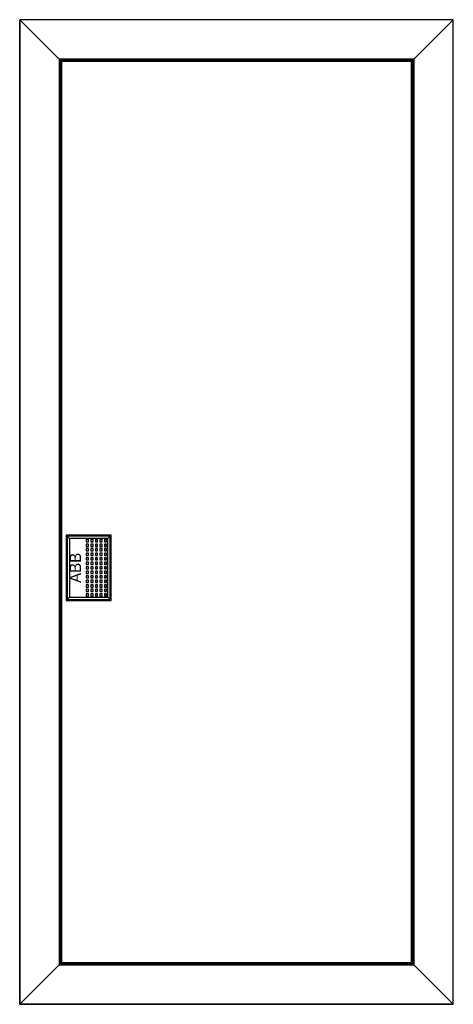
# Model space of a CAD drawing. Extents: x -1 to 37.4, y -1.3 to 86.
import ezdxf
from ezdxf.enums import TextEntityAlignment as Align

# ---------------------------------------------------------------- set-up
doc = ezdxf.new("R2010")
doc.units = 0
doc.header["$MEASUREMENT"] = 0
doc.layers.get('0').update_dxf_attribs({"linetype": 'CONTINUOUS'})
doc.layers.add('3', color=7, linetype='CONTINUOUS')
doc.layers.add('47', color=7, linetype='CONTINUOUS')

# ---------------------------------------------------------------- blocks, each defined once
blk = doc.blocks.new('BL650')
at = {"layer": '3', "color": 7, "linetype": 'CONTINUOUS'}
for points in [[(37.4, -1.3), (37.4, 86), (-1, 86), (-1, -1.3)], [(37.4, -1.3), (37.4, 86), (-1, 86), (-1, -1.3)], [(-1, 86), (2.5, 82.5), (2.5, 2.2), (-1, -1.3)], [(-1, 86), (2.5, 82.5), (33.9, 82.5), (37.4, 86)], [(37.4, 86), (33.9, 82.5), (33.9, 2.2), (37.4, -1.3)], [(33.9, 2.2), (33.9, 82.5), (2.5, 82.5), (2.5, 2.2)], [(33.8, 2.3), (33.8, 82.4), (2.6, 82.4), (2.6, 2.3)], [(33.7, 2.4), (33.7, 82.3), (2.7, 82.3), (2.7, 2.4)], [(7, 34.6), (7, 40.2), (3.2, 40.2), (3.2, 34.6)], [(-1, -1.3), (2.5, 2.2), (33.9, 2.2), (37.4, -1.3)]]:
    blk.add_lwpolyline(points, close=True, dxfattribs=at)
at = {"layer": '47', "color": 7, "linetype": 'CONTINUOUS'}
for points in [[(7.1, 34.5), (7.1, 40.3), (3.1, 40.3), (3.1, 34.5)], [(6.8, 34.8), (6.8, 40), (3.4, 40), (3.4, 34.8)], [(5.1, 39.7), (5.1, 39.9), (4.9, 39.9), (4.9, 39.7)], [(5.1, 39.3), (5.1, 39.5), (4.9, 39.5), (4.9, 39.3)], [(5.5, 39.7), (5.5, 39.9), (5.3, 39.9), (5.3, 39.7)], [(5.5, 39.3), (5.5, 39.5), (5.3, 39.5), (5.3, 39.3)], [(5.9, 39.7), (5.9, 39.9), (5.7, 39.9), (5.7, 39.7)], [(5.9, 39.3), (5.9, 39.5), (5.7, 39.5), (5.7, 39.3)], [(6.3, 39.7), (6.3, 39.9), (6.1, 39.9), (6.1, 39.7)], [(6.3, 39.3), (6.3, 39.5), (6.1, 39.5), (6.1, 39.3)], [(6.7, 39.7), (6.7, 39.9), (6.5, 39.9), (6.5, 39.7)], [(6.7, 39.3), (6.7, 39.5), (6.5, 39.5), (6.5, 39.3)], [(5.1, 38.9), (5.1, 39.1), (4.9, 39.1), (4.9, 38.9)], [(5.1, 38.5), (5.1, 38.7), (4.9, 38.7), (4.9, 38.5)], [(5.5, 38.9), (5.5, 39.1), (5.3, 39.1), (5.3, 38.9)], [(5.5, 38.5), (5.5, 38.7), (5.3, 38.7), (5.3, 38.5)], [(5.9, 38.9), (5.9, 39.1), (5.7, 39.1), (5.7, 38.9)], [(5.9, 38.5), (5.9, 38.7), (5.7, 38.7), (5.7, 38.5)], [(6.3, 38.9), (6.3, 39.1), (6.1, 39.1), (6.1, 38.9)], [(6.3, 38.5), (6.3, 38.7), (6.1, 38.7), (6.1, 38.5)], [(6.7, 38.9), (6.7, 39.1), (6.5, 39.1), (6.5, 38.9)], [(6.7, 38.5), (6.7, 38.7), (6.5, 38.7), (6.5, 38.5)], [(5.1, 38.1), (5.1, 38.3), (4.9, 38.3), (4.9, 38.1)], [(5.1, 37.7), (5.1, 37.9), (4.9, 37.9), (4.9, 37.7)], [(5.5, 38.1), (5.5, 38.3), (5.3, 38.3), (5.3, 38.1)], [(5.5, 37.7), (5.5, 37.9), (5.3, 37.9), (5.3, 37.7)], [(5.9, 38.1), (5.9, 38.3), (5.7, 38.3), (5.7, 38.1)], [(5.9, 37.7), (5.9, 37.9), (5.7, 37.9), (5.7, 37.7)], [(6.3, 38.1), (6.3, 38.3), (6.1, 38.3), (6.1, 38.1)], [(6.3, 37.7), (6.3, 37.9), (6.1, 37.9), (6.1, 37.7)], [(6.7, 38.1), (6.7, 38.3), (6.5, 38.3), (6.5, 38.1)], [(6.7, 37.7), (6.7, 37.9), (6.5, 37.9), (6.5, 37.7)], [(5.1, 37.3), (5.1, 37.5), (4.9, 37.5), (4.9, 37.3)], [(5.1, 36.9), (5.1, 37.1), (4.9, 37.1), (4.9, 36.9)], [(5.1, 36.5), (5.1, 36.7), (4.9, 36.7), (4.9, 36.5)], [(5.5, 37.3), (5.5, 37.5), (5.3, 37.5), (5.3, 37.3)], [(5.5, 36.9), (5.5, 37.1), (5.3, 37.1), (5.3, 36.9)], [(5.5, 36.5), (5.5, 36.7), (5.3, 36.7), (5.3, 36.5)], [(5.9, 37.3), (5.9, 37.5), (5.7, 37.5), (5.7, 37.3)], [(5.9, 36.9), (5.9, 37.1), (5.7, 37.1), (5.7, 36.9)], [(5.9, 36.5), (5.9, 36.7), (5.7, 36.7), (5.7, 36.5)], [(6.3, 37.3), (6.3, 37.5), (6.1, 37.5), (6.1, 37.3)], [(6.3, 36.9), (6.3, 37.1), (6.1, 37.1), (6.1, 36.9)], [(6.3, 36.5), (6.3, 36.7), (6.1, 36.7), (6.1, 36.5)], [(6.7, 37.3), (6.7, 37.5), (6.5, 37.5), (6.5, 37.3)], [(6.7, 36.9), (6.7, 37.1), (6.5, 37.1), (6.5, 36.9)], [(6.7, 36.5), (6.7, 36.7), (6.5, 36.7), (6.5, 36.5)], [(5.1, 36.1), (5.1, 36.3), (4.9, 36.3), (4.9, 36.1)], [(5.1, 35.7), (5.1, 35.9), (4.9, 35.9), (4.9, 35.7)], [(5.5, 36.1), (5.5, 36.3), (5.3, 36.3), (5.3, 36.1)], [(5.5, 35.7), (5.5, 35.9), (5.3, 35.9), (5.3, 35.7)], [(5.9, 36.1), (5.9, 36.3), (5.7, 36.3), (5.7, 36.1)], [(5.9, 35.7), (5.9, 35.9), (5.7, 35.9), (5.7, 35.7)], [(6.3, 36.1), (6.3, 36.3), (6.1, 36.3), (6.1, 36.1)], [(6.3, 35.7), (6.3, 35.9), (6.1, 35.9), (6.1, 35.7)], [(6.7, 36.1), (6.7, 36.3), (6.5, 36.3), (6.5, 36.1)], [(6.7, 35.7), (6.7, 35.9), (6.5, 35.9), (6.5, 35.7)], [(5.1, 35.3), (5.1, 35.5), (4.9, 35.5), (4.9, 35.3)], [(5.1, 34.9), (5.1, 35.1), (4.9, 35.1), (4.9, 34.9)], [(5.5, 35.3), (5.5, 35.5), (5.3, 35.5), (5.3, 35.3)], [(5.5, 34.9), (5.5, 35.1), (5.3, 35.1), (5.3, 34.9)], [(5.9, 35.3), (5.9, 35.5), (5.7, 35.5), (5.7, 35.3)], [(5.9, 34.9), (5.9, 35.1), (5.7, 35.1), (5.7, 34.9)], [(6.3, 35.3), (6.3, 35.5), (6.1, 35.5), (6.1, 35.3)], [(6.3, 34.9), (6.3, 35.1), (6.1, 35.1), (6.1, 34.9)], [(6.7, 35.3), (6.7, 35.5), (6.5, 35.5), (6.5, 35.3)], [(6.7, 34.9), (6.7, 35.1), (6.5, 35.1), (6.5, 34.9)]]:
    blk.add_lwpolyline(points, close=True, dxfattribs=at)
for points in [[(3.1, 40.3), (3.4, 40)], [(7.1, 40.3), (6.8, 40)], [(3.1, 34.5), (3.4, 34.8)], [(6.8, 34.8), (7.1, 34.5)]]:
    blk.add_lwpolyline(points, dxfattribs=at)
blk.add_text('ABB', height=1, rotation=90, dxfattribs=at).set_placement((4.433, 37.4), align=Align.CENTER)

msp = doc.modelspace()

# ---------------------------------------------------------------- block references
msp.add_blockref('BL650', (0, 0))

doc.saveas('drawing.dxf')
